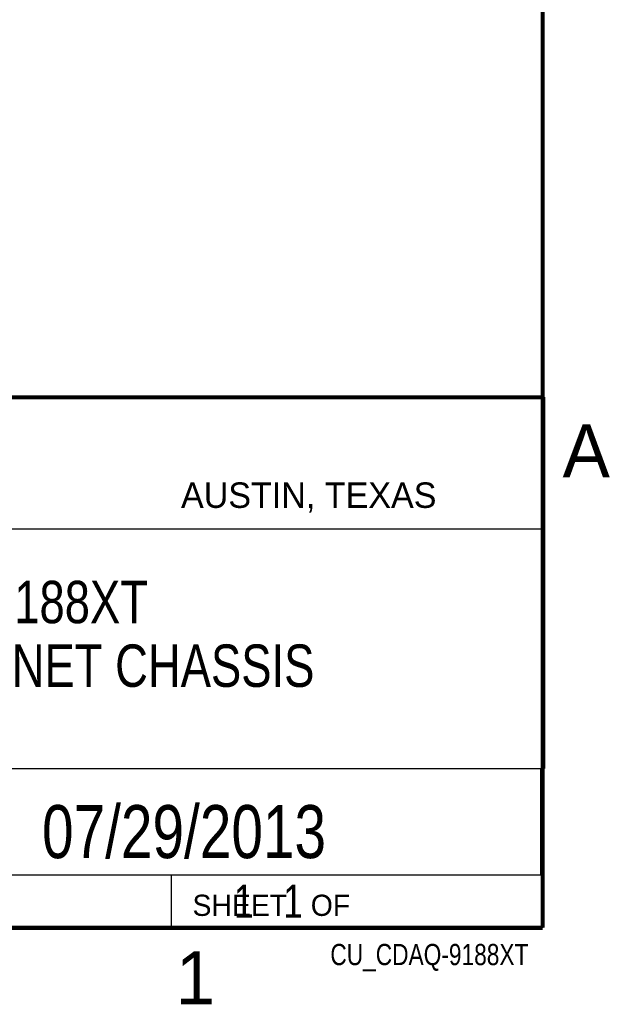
# Model space of a CAD drawing. Header units: inches. Extents: x 0 to 34, y 0 to 22.
# Tile 40 of 67: x 31 to 33.8, y 0.1 to 4.8. Entities that reach past the tile are written whole.
import ezdxf

# ---------------------------------------------------------------- set-up
doc = ezdxf.new("R2010")
doc.units = ezdxf.units.IN
doc.header["$LTSCALE"] = 1.87
doc.header["$MEASUREMENT"] = 0
doc.layers.get('0').update_dxf_attribs({"linetype": 'CONTINUOUS'})
doc.layers.add('DETAIL', color=7, linetype='CONTINUOUS')
doc.layers.add('NOTE', color=7, linetype='CONTINUOUS')
doc.styles.get("Standard").update_dxf_attribs({"font": 'txt', "width": 0.8})
doc.styles.add('TEXTSTYLE_2', font='txt')

msp = doc.modelspace()

# ---------------------------------------------------------------- linework, layer by layer
at = {"color": 2, "linetype": 'CONTINUOUS'}
for p, q in [((28.3793, 3.0003), (33.5093, 3.0003)), ((33.5093, 3.0003), (33.5093, 1.2503)), ((28.7231, 2.38), (33.5, 2.38)), ((28.3793, 1.2503), (33.5093, 1.2503)), ((30.13, 1.2499), (33.49, 1.2499)), ((33.49, 1.2499), (33.49, 0.7499)), ((28.38, 0.75), (33.5, 0.75)), ((30.13, 0.7499), (33.49, 0.7499)), ((31.75, 0.75), (33.5, 0.75)), ((31.75, 0.75), (31.75, 0.5)), ((33.5, 0.75), (33.5, 0.5)), ((31.75, 0.5), (33.5, 0.5)), ((32.4953, 0.5017), (33.4953, 0.5017)), ((32.4953, 0.5017), (32.4953, 0.5012)), ((32.4953, 0.5012), (33.4953, 0.5012)), ((33.4953, 0.5017), (33.4953, 0.5012))]:
    msp.add_line(p, q, dxfattribs=at)
at = {"color": 7, "linetype": 'CONTINUOUS', "const_width": 0.02}
for points in [[(33.5, 0.5), (33.5, 21.5)], [(25.58, 3), (33.5, 3)], [(0.5, 0.5), (33.5, 0.5)]]:
    msp.add_lwpolyline(points, dxfattribs=at)

# ---------------------------------------------------------------- texts
at = {"color": 2, "linetype": 'CONTINUOUS', "attachment_point": 1, "line_spacing_factor": 0.9, "style": 'TEXTSTYLE_2'}
for s, insert, char_height, width in [('A', (33.5939, 2.8728), 0.25, 0.25), ('AUSTIN, TEXAS', (31.7957, 2.599), 0.12, 1.56), ('SHEET   OF', (31.8499, 0.6557), 0.1, 1), ('1', (31.7706, 0.389), 0.25, 0.25)]:
    msp.add_mtext(s, dxfattribs=dict(at, insert=insert, char_height=char_height, width=width))
at = {"layer": 'DETAIL', "color": 7, "linetype": 'CONTINUOUS', "insert": (31.8125, 0.7031), "char_height": 0.15625, "width": 1.25, "attachment_point": 1, "line_spacing_factor": 0.9}
msp.add_mtext('     1   1', dxfattribs=at)
at = {"layer": 'DETAIL', "color": 2, "linetype": 'CONTINUOUS', "insert": (33.4328, 0.4236), "char_height": 0.1, "width": 1.12, "attachment_point": 3, "line_spacing_factor": 0.9}
msp.add_mtext('CU_CDAQ-9188XT', dxfattribs=at)
at = {"layer": 'NOTE', "color": 7, "linetype": 'CONTINUOUS', "attachment_point": 2, "line_spacing_factor": 0.9}
for s, insert, char_height, width in [('cDAQ-9188XT\\P8-SLOT ETHERNET CHASSIS\\P ', (30.9443, 2.1353), 0.2, 3.68), ('07/29/2013', (31.81, 1.078), 0.25, 2)]:
    msp.add_mtext(s, dxfattribs=dict(at, insert=insert, char_height=char_height, width=width))

doc.saveas('drawing.dxf')
